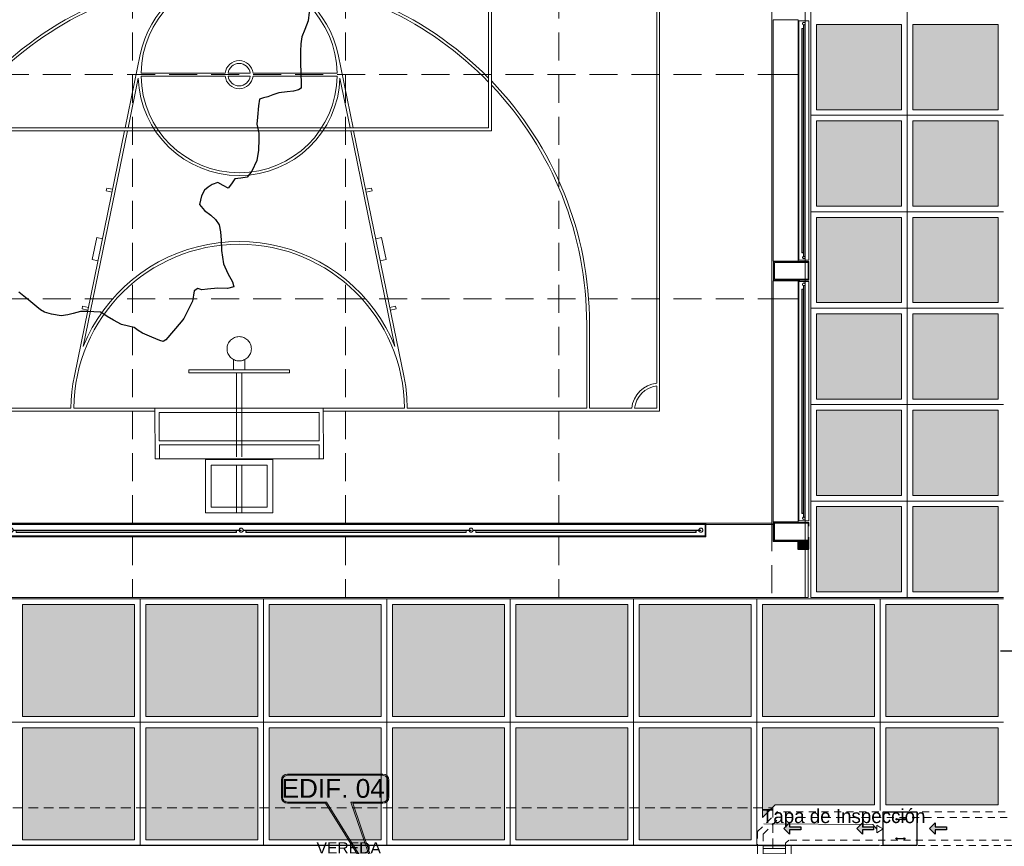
# Model space of a CAD drawing. Header units: millimetres. Extents: x -8931983 to 9630244, y 4 to 18563053.
# Tile 215 of 256: x 349103 to 349120, y 9281988 to 9282003. Entities that reach past the tile are written whole.
import ezdxf

# ---------------------------------------------------------------- set-up
doc = ezdxf.new("R2010")
doc.units = ezdxf.units.MM
for name, pattern in [('01 nivel$0$HIDDEN2', [0.1875, 0.125, -0.0625]), ('DASHED2', [0.375, 0.25, -0.125]), ('HIDDEN', [9.525, 6.35, -3.175])]:
    doc.linetypes.add(name, pattern=pattern)
for name, color, linetype, lineweight in [('.', 7, 'Continuous', 0), ('0_ CUNETAS', 151, 'Continuous', 5), ('0_MUROS 2 BAJOS', 150, 'Continuous', 9), ('0_PROYECCIONES 1', 1, 'DASHED2', 0), ('1.0 def', 7, 'Continuous', 0), ('A-FLOR-HRAL', 7, 'Continuous', 18), ('Basquet', 1, 'Continuous', 5), ('CUNETAS', 5, 'Continuous', 0), ('juntas', 7, 'Continuous', 5), ('LROTULOS', 7, 'Continuous', 5), ('TEXTO AMBIENTES', 7, 'Continuous', 30), ('TRAZO', 2, 'Continuous', 5), ('vereda', 254, 'Continuous', 5), ('Voley', 2, 'Continuous', 5)]:
    doc.layers.add(name, color=color, linetype=linetype, lineweight=lineweight)
for name, color, linetype, lineweight, true_color in [('0_PISOS', 252, 'Continuous', 0, 0x8a8a8a), ('PISO Cemento pulido', 254, 'Continuous', 5, 0xd1d1d1), ('tuberia des. fluvial ftt', 169, 'Continuous', 0, 0x232d53)]:
    doc.layers.add(name, color=color, linetype=linetype, lineweight=lineweight, true_color=true_color)
doc.layers.add('Areas', color=6, linetype='Continuous', plot=False)
doc.layers.add('C-TOPO', color=7, linetype='Continuous')
doc.styles.add('AG FB', font='AGENCYR.TTF', dxfattribs={"height": 0.3})
doc.styles.add('Arial_1', font='arial.ttf', dxfattribs={"height": 0.15})
doc.styles.get("Standard").update_dxf_attribs({"font": 'arial.ttf'})

# ---------------------------------------------------------------- blocks, each defined once
blk = doc.blocks.new('VEREDA EDF 04 PGG')
at = {"layer": 'TEXTO AMBIENTES', "insert": (-8.441, 0.085, 20.549), "char_height": 0.2, "width": 2.3499, "attachment_point": 1, "style": 'Arial_1'}
blk.add_mtext('\\pxqc;VEREDA', dxfattribs=at)
blk = doc.blocks.new('arcos')
at = {"layer": 'Basquet', "linetype": 'HIDDEN', "lineweight": 20, "ltscale": 0.8}
for p, q in [((-10.098, -39.438), (-10.098, -37.638)), ((-10.046, -37.638), (-10.098, -37.638)), ((-10.046, -37.638), (-10.046, -39.438)), ((-9.863, -38.438), (-10.046, -38.438)), ((-11.598, -38.488), (-10.098, -38.488)), ((-10.098, -38.588), (-11.598, -38.588)), ((-10.098, -38.488), (-10.098, -38.588)), ((-10.046, -38.638), (-9.863, -38.638)), ((-10.046, -39.438), (-10.098, -39.438))]:
    blk.add_line(p, q, dxfattribs=at)
for points in [[(-10.733, -40.035), (-11.636, -40.042), (-11.636, -37.042), (-10.732, -37.035)], [(-10.809, -39.962), (-11.311, -39.962), (-11.311, -37.113), (-10.809, -37.113)], [(-12.598, -37.938), (-11.648, -37.938), (-11.648, -39.138), (-12.598, -39.138)], [(-11.748, -39.038), (-12.498, -39.038), (-12.498, -38.038), (-11.748, -38.038)], [(-12.598, -38.488), (-11.748, -38.488), (-11.748, -38.588), (-12.598, -38.588)]]:
    blk.add_lwpolyline(points, close=True, dxfattribs=at)
blk.add_lwpolyline([(-11.636, -39.962), (-11.387, -39.962), (-11.386, -37.114), (-11.636, -37.114)], dxfattribs=at)
for start, end in [(0, 180), (180, 0)]:
    blk.add_arc((-9.671, -38.538), 0.217, start, end, dxfattribs=at)
blk = doc.blocks.new('LINEAS DE COLOR NEGRO')
at = {"layer": 'Voley', "color": 18, "lineweight": 0, "true_color": 0x000000}
for p, q in [((-0.352, -12.3), (-0.352, -31.3)), ((1.648, -20.298), (1.648, -14.3)), ((1.698, -15.6), (1.698, -18.8)), ((6.648, -26.3), (6.648, -17.3)), ((6.698, -17.35), (6.698, -26.25)), ((1.698, -18.85), (1.698, -20.298)), ((2.276, -18.861), (6.648, -19.758)), ((6.648, -19.809), (2.8, -19.02)), ((3.449, -19.102), (3.47, -18.999)), ((3.519, -19.009), (3.47, -18.999)), ((3.497, -19.112), (3.519, -19.009)), ((4.33, -19.282), (4.351, -19.179)), ((4.743, -19.26), (4.351, -19.179)), ((4.722, -19.363), (4.743, -19.26)), ((5.555, -19.533), (5.576, -19.43)), ((5.625, -19.44), (5.576, -19.43)), ((5.604, -19.543), (5.625, -19.44)), ((6.698, -19.768), (8.005, -20.036)), ((7.587, -20.001), (6.698, -19.819)), ((7.623, -21.551), (7.623, -20.05)), ((7.673, -20.05), (7.673, -21.551)), ((7.623, -21.998), (7.623, -21.602)), ((7.673, -21.602), (7.673, -21.998)), ((7.623, -23.55), (7.623, -22.049)), ((7.673, -22.049), (7.673, -23.55)), ((1.648, -29.3), (1.648, -23.298)), ((1.698, -23.298), (1.698, -24.75)), ((8.005, -23.564), (6.698, -23.832)), ((6.698, -23.781), (7.587, -23.599)), ((6.648, -23.842), (2.276, -24.739)), ((2.8, -24.58), (6.648, -23.791)), ((5.604, -24.057), (5.625, -24.16)), ((5.555, -24.067), (5.576, -24.17)), ((5.625, -24.16), (5.576, -24.17)), ((4.33, -24.318), (4.351, -24.421)), ((4.743, -24.34), (4.351, -24.421)), ((4.722, -24.237), (4.743, -24.34)), ((3.449, -24.498), (3.47, -24.601)), ((3.497, -24.488), (3.519, -24.591)), ((3.519, -24.591), (3.47, -24.601)), ((1.698, -24.8), (1.698, -28)), ((15.623, -26.3), (6.648, -26.3)), ((6.698, -26.25), (12.648, -26.25)), ((1.698, -28), (3.198, -28)), ((1.698, -28.05), (1.698, -28.803)), ((3.198, -28.05), (1.698, -28.05)), ((1.698, -28.853), (1.698, -29.25)), ((29.648, -29.3), (1.648, -29.3)), ((1.698, -29.25), (2.095, -29.25)), ((2.145, -29.25), (15.623, -29.25)), ((-0.377, -31.323), (-0.377, -30.126)), ((-0.352, -31.3), (31.648, -31.3))]:
    blk.add_line(p, q, dxfattribs=at)
at = {"layer": 'Voley', "color": 18, "lineweight": 0, "true_color": 0x000000, "flags": 128}
for points in [[(9.379, -21.31), (9.355, -21.229), (9.304, -21.094), (9.241, -20.963), (9.169, -20.837), (9.086, -20.717), (8.994, -20.605), (8.894, -20.501), (8.785, -20.404), (8.669, -20.317), (8.546, -20.24), (8.417, -20.173), (8.284, -20.116), (8.146, -20.07), (8.005, -20.036)], [(8.005, -23.564), (8.146, -23.53), (8.284, -23.484), (8.417, -23.427), (8.546, -23.36), (8.669, -23.283), (8.785, -23.196), (8.894, -23.099), (8.994, -22.995), (9.086, -22.883), (9.169, -22.763), (9.241, -22.638), (9.304, -22.506), (9.355, -22.371), (9.379, -22.29)]]:
    blk.add_lwpolyline(points, dxfattribs=at)
at = {"layer": 'Voley', "color": 18, "lineweight": 0, "true_color": 0x000000}
blk.add_lwpolyline([(1.698, -24.8), (1.892, -24.792), (2.084, -24.772), (2.276, -24.739)], dxfattribs=at)
for centre, radius, start, end in [((3.198, -21.8), 6.2, 4.53, 45.8684), ((3.198, -21.8), 6.25, 314.6021, 45.3979), ((1.673, -21.8), 2.95, 270.4856, 89.5144), ((7.648, -21.8), 1.8, 91.9511, 268.0489), ((7.648, -21.8), 1.75, 90.8185, 269.1815), ((7.648, -21.8), 1.75, 270.8185, 89.1815), ((7.648, -21.8), 0.25, 95.7392, 180), ((7.648, -21.8), 0.2, 97.1808, 180), ((7.648, -21.8), 0.25, 360, 84.2608), ((7.648, -21.8), 0.2, 0, 82.8192), ((7.648, -21.8), 0.25, 180, 264.2608), ((7.648, -21.8), 0.2, 180, 262.8192), ((7.648, -21.8), 0.2, 277.1808, 360), ((7.648, -21.8), 0.25, 275.7392, 360), ((3.198, -21.8), 6.2, 314.1316, 355.47), ((3.198, -21.8), 6.25, 270, 313.9455), ((3.198, -21.8), 6.2, 270, 313.464), ((1.648, -29.3), 0.5, 5.7392, 84.2608), ((1.648, -29.3), 0.45, 6.3794, 83.6206)]:
    blk.add_arc(centre, radius, start, end, dxfattribs=at)
blk = doc.blocks.new('cerco de malla - H_2_0-4363173-PLANTA GENERAL')
at = {"layer": 'Voley', "color": 251, "true_color": 0x636466}
for p, q in [((0, 0.007), (0.033, 0.007)), ((0, 0.007), (0, 0.004)), ((0.034, 0.004), (0, 0.004)), ((0.037, 0.007), (0.038, 0.007)), ((0.038, 0.004), (0.038, 0.009)), ((0.038, 0.009), (0.085, 0.009)), ((0.085, 0.004), (0.038, 0.004)), ((4.015, 0.042), (0.085, 0.042)), ((0.085, 0.009), (0.085, 0.042)), ((4.015, 0.042), (0.085, 0.042)), ((0.085, 0.009), (0.085, 0.004)), ((0.123, 0.009), (0.085, 0.009)), ((0.085, 0.004), (0.123, 0.004)), ((0.088, 0.039), (0.088, 0.01)), ((0.088, 0.015), (0.12, 0.015)), ((0.088, 0.01), (0.088, 0.015)), ((0.12, 0.01), (0.088, 0.01)), ((0.12, 0.015), (0.12, 0.01)), ((3.98, 0.015), (0.12, 0.015)), ((2.031, 0.01), (0.12, 0.01)), ((0.123, 0.004), (0.123, 0.009)), ((0.123, 0.007), (2.031, 0.007)), ((2.031, 0.006), (0.123, 0.006)), ((2.031, 0.004), (0.123, 0.004)), ((2.031, 0.007), (2.031, 0.01)), ((2.031, 0.01), (2.069, 0.01)), ((2.069, 0.007), (2.031, 0.007)), ((2.031, 0.007), (2.031, 0.004)), ((2.031, 0.004), (2.069, 0.004)), ((2.069, 0.01), (2.069, 0.007)), ((3.98, 0.01), (2.069, 0.01)), ((2.069, 0.007), (3.977, 0.007)), ((2.069, 0.004), (2.069, 0.007)), ((3.977, 0.006), (2.069, 0.006)), ((3.977, 0.004), (2.069, 0.004)), ((4.015, 0.009), (3.977, 0.009)), ((3.977, 0.009), (3.977, 0.004)), ((3.977, 0.004), (4.015, 0.004)), ((3.98, 0.015), (4.012, 0.015)), ((3.98, 0.01), (3.98, 0.015)), ((4.012, 0.01), (3.98, 0.01)), ((4.012, 0.01), (4.012, 0.039)), ((4.012, 0.015), (4.012, 0.01)), ((4.015, 0.042), (4.015, 0.009)), ((4.015, 0.009), (4.063, 0.009)), ((4.015, 0.004), (4.015, 0.009)), ((4.063, 0.004), (4.015, 0.004)), ((4.063, 0.009), (4.063, 0.004))]:
    blk.add_line(p, q, dxfattribs=at)
for centre, radius, start, end in [((0, 0.004), 0.0375, 0, 180), ((0, 0.004), 0.0375, 180, 360), ((0, 0.004), 0.0343, 0, 180), ((0, 0.004), 0.0343, 180, 360), ((0.085, 0.039), 0.00317, 0, 90), ((0.091, 0.01), 0.00317, 180, 211.0682), ((4.009, 0.01), 0.00318, 328.9318, 360), ((4.015, 0.039), 0.00317, 90, 180), ((4.1, 0.004), 0.0375, 0, 180), ((4.1, 0.004), 0.0375, 180, 0), ((4.1, 0.004), 0.0343, 360, 180), ((4.1, 0.004), 0.0343, 180, 360)]:
    blk.add_arc(centre, radius, start, end, dxfattribs=at)
for points, knots in [([(0.085, 0.042), (0.085, 0.042), (0.086, 0.042), (0.086, 0.042), (0.087, 0.042), (0.087, 0.042), (0.087, 0.041), (0.087, 0.041), (0.087, 0.041), (0.088, 0.041), (0.088, 0.041), (0.088, 0.04), (0.088, 0.04), (0.088, 0.039), (0.088, 0.039)], [-1, -1, -1, -1, -0.833333, -0.75, -0.666667, -0.625, -0.583333, -0.5, -0.458333, -0.416667, -0.333333, -0.25, -0.166667, 0, 0, 0, 0]), ([(4.012, 0.039), (4.012, 0.039), (4.012, 0.04), (4.012, 0.04), (4.012, 0.041), (4.012, 0.041), (4.013, 0.041), (4.013, 0.041), (4.013, 0.041), (4.013, 0.042), (4.014, 0.042), (4.014, 0.042), (4.014, 0.042), (4.015, 0.042), (4.015, 0.042)], [0, 0, 0, 0, 0.166667, 0.25, 0.333333, 0.416667, 0.458333, 0.5, 0.583333, 0.666667, 0.708333, 0.75, 0.833333, 1, 1, 1, 1])]:
    blk.add_open_spline(points, degree=3, knots=knots, dxfattribs=at)
blk = doc.blocks.new('cerco de malla - H_2_0-V8-PLANTA GENERAL')
at = {"layer": 'Voley', "true_color": 0x636466}
h = blk.add_hatch(dxfattribs=at)
h.set_pattern_fill('FP_16', color=251, style=0, pattern_type=2)
h.set_pattern_definition([(45, (-15.076, -32.279), (-0.05303301, 0.05303301), []), (135, (-15.076, -32.279), (-0.05303301, -0.05303301), [])])
h.paths.add_polyline_path([(0.123, 0.006), (2.031, 0.006), (2.031, 0.007), (0.123, 0.007)])
h.paths.add_polyline_path([(2.069, 0.006), (3.977, 0.006), (3.977, 0.007), (2.069, 0.007)])
at = {"layer": 'Voley', "color": 251, "true_color": 0x636466}
for p, q in [((0, 0.007), (0.033, 0.007)), ((0, 0.007), (0, 0.004)), ((0.034, 0.004), (0, 0.004)), ((0.037, 0.007), (0.038, 0.007)), ((0.038, 0.004), (0.038, 0.009)), ((0.038, 0.009), (0.085, 0.009)), ((0.085, 0.004), (0.038, 0.004)), ((4.015, 0.042), (0.085, 0.042)), ((0.085, 0.009), (0.085, 0.042)), ((4.015, 0.042), (0.085, 0.042)), ((0.085, 0.009), (0.085, 0.004)), ((0.123, 0.009), (0.085, 0.009)), ((0.085, 0.004), (0.123, 0.004)), ((0.088, 0.039), (0.088, 0.01)), ((0.088, 0.015), (0.12, 0.015)), ((0.088, 0.01), (0.088, 0.015)), ((0.12, 0.01), (0.088, 0.01)), ((0.12, 0.015), (0.12, 0.01)), ((3.98, 0.015), (0.12, 0.015)), ((2.031, 0.01), (0.12, 0.01)), ((0.123, 0.004), (0.123, 0.009)), ((0.123, 0.007), (2.031, 0.007)), ((2.031, 0.006), (0.123, 0.006)), ((2.031, 0.004), (0.123, 0.004)), ((2.031, 0.007), (2.031, 0.01)), ((2.031, 0.01), (2.069, 0.01)), ((2.069, 0.007), (2.031, 0.007)), ((2.031, 0.007), (2.031, 0.004)), ((2.031, 0.004), (2.069, 0.004)), ((2.069, 0.01), (2.069, 0.007)), ((3.98, 0.01), (2.069, 0.01)), ((2.069, 0.007), (3.977, 0.007)), ((2.069, 0.004), (2.069, 0.007)), ((3.977, 0.006), (2.069, 0.006)), ((3.977, 0.004), (2.069, 0.004)), ((4.015, 0.009), (3.977, 0.009)), ((3.977, 0.009), (3.977, 0.004)), ((3.977, 0.004), (4.015, 0.004)), ((3.98, 0.015), (4.012, 0.015)), ((3.98, 0.01), (3.98, 0.015)), ((4.012, 0.01), (3.98, 0.01)), ((4.012, 0.01), (4.012, 0.039)), ((4.012, 0.015), (4.012, 0.01)), ((4.015, 0.042), (4.015, 0.009)), ((4.015, 0.009), (4.063, 0.009)), ((4.015, 0.004), (4.015, 0.009)), ((4.063, 0.004), (4.015, 0.004)), ((4.063, 0.009), (4.063, 0.004))]:
    blk.add_line(p, q, dxfattribs=at)
for centre, radius, start, end in [((0, 0.004), 0.0375, 0, 180), ((0, 0.004), 0.0375, 180, 360), ((0, 0.004), 0.0343, 0, 180), ((0, 0.004), 0.0343, 180, 360), ((0.085, 0.039), 0.00317, 0, 90), ((0.091, 0.01), 0.00317, 180, 211.0682), ((4.009, 0.01), 0.00318, 328.9318, 360), ((4.015, 0.039), 0.00317, 90, 180), ((4.1, 0.004), 0.0375, 0, 180), ((4.1, 0.004), 0.0375, 180, 0), ((4.1, 0.004), 0.0343, 360, 180), ((4.1, 0.004), 0.0343, 180, 360)]:
    blk.add_arc(centre, radius, start, end, dxfattribs=at)
for points, knots in [([(0.085, 0.042), (0.085, 0.042), (0.086, 0.042), (0.086, 0.042), (0.087, 0.042), (0.087, 0.042), (0.087, 0.041), (0.087, 0.041), (0.087, 0.041), (0.088, 0.041), (0.088, 0.041), (0.088, 0.04), (0.088, 0.04), (0.088, 0.039), (0.088, 0.039)], [-1, -1, -1, -1, -0.833333, -0.75, -0.666667, -0.625, -0.583333, -0.5, -0.458333, -0.416667, -0.333333, -0.25, -0.166667, 0, 0, 0, 0]), ([(4.012, 0.039), (4.012, 0.039), (4.012, 0.04), (4.012, 0.04), (4.012, 0.041), (4.012, 0.041), (4.013, 0.041), (4.013, 0.041), (4.013, 0.041), (4.013, 0.042), (4.014, 0.042), (4.014, 0.042), (4.014, 0.042), (4.015, 0.042), (4.015, 0.042)], [0, 0, 0, 0, 0.166667, 0.25, 0.333333, 0.416667, 0.458333, 0.5, 0.583333, 0.666667, 0.708333, 0.75, 0.833333, 1, 1, 1, 1])]:
    blk.add_open_spline(points, degree=3, knots=knots, dxfattribs=at)
blk = doc.blocks.new('cerco de malla - H_2_0-V9-PLANTA GENERAL')
at = {"layer": 'Voley', "color": 251, "true_color": 0x636466}
for p, q in [((0, 0.007), (0.033, 0.007)), ((0, 0.007), (0, 0.004)), ((0.034, 0.004), (0, 0.004)), ((0.037, 0.007), (0.038, 0.007)), ((0.038, 0.004), (0.038, 0.009)), ((0.038, 0.009), (0.085, 0.009)), ((0.085, 0.004), (0.038, 0.004)), ((4.015, 0.042), (0.085, 0.042)), ((0.085, 0.009), (0.085, 0.042)), ((4.015, 0.042), (0.085, 0.042)), ((0.085, 0.009), (0.085, 0.004)), ((0.123, 0.009), (0.085, 0.009)), ((0.085, 0.004), (0.123, 0.004)), ((0.088, 0.039), (0.088, 0.01)), ((0.088, 0.015), (0.12, 0.015)), ((0.088, 0.01), (0.088, 0.015)), ((0.12, 0.01), (0.088, 0.01)), ((0.12, 0.015), (0.12, 0.01)), ((3.98, 0.015), (0.12, 0.015)), ((2.031, 0.01), (0.12, 0.01)), ((0.123, 0.004), (0.123, 0.009)), ((0.123, 0.007), (2.031, 0.007)), ((2.031, 0.006), (0.123, 0.006)), ((2.031, 0.004), (0.123, 0.004)), ((2.031, 0.007), (2.031, 0.01)), ((2.031, 0.01), (2.069, 0.01)), ((2.069, 0.007), (2.031, 0.007)), ((2.031, 0.007), (2.031, 0.004)), ((2.031, 0.004), (2.069, 0.004)), ((2.069, 0.01), (2.069, 0.007)), ((3.98, 0.01), (2.069, 0.01)), ((2.069, 0.007), (3.977, 0.007)), ((2.069, 0.004), (2.069, 0.007)), ((3.977, 0.006), (2.069, 0.006)), ((3.977, 0.004), (2.069, 0.004)), ((4.015, 0.009), (3.977, 0.009)), ((3.977, 0.009), (3.977, 0.004)), ((3.977, 0.004), (4.015, 0.004)), ((3.98, 0.015), (4.012, 0.015)), ((3.98, 0.01), (3.98, 0.015)), ((4.012, 0.01), (3.98, 0.01)), ((4.012, 0.01), (4.012, 0.039)), ((4.012, 0.015), (4.012, 0.01)), ((4.015, 0.042), (4.015, 0.009)), ((4.015, 0.009), (4.063, 0.009)), ((4.015, 0.004), (4.015, 0.009)), ((4.063, 0.004), (4.015, 0.004)), ((4.063, 0.009), (4.063, 0.004))]:
    blk.add_line(p, q, dxfattribs=at)
for centre, radius, start, end in [((0, 0.004), 0.0375, 0, 180), ((0, 0.004), 0.0375, 180, 360), ((0, 0.004), 0.0343, 0, 180), ((0, 0.004), 0.0343, 180, 360), ((0.085, 0.039), 0.00317, 0, 90), ((0.091, 0.01), 0.00317, 180, 211.0682), ((4.009, 0.01), 0.00318, 328.9318, 360), ((4.015, 0.039), 0.00317, 90, 180), ((4.1, 0.004), 0.0375, 0, 180), ((4.1, 0.004), 0.0375, 180, 0), ((4.1, 0.004), 0.0343, 360, 180), ((4.1, 0.004), 0.0343, 180, 360)]:
    blk.add_arc(centre, radius, start, end, dxfattribs=at)
for points, knots in [([(0.085, 0.042), (0.085, 0.042), (0.086, 0.042), (0.086, 0.042), (0.087, 0.042), (0.087, 0.042), (0.087, 0.041), (0.087, 0.041), (0.087, 0.041), (0.088, 0.041), (0.088, 0.041), (0.088, 0.04), (0.088, 0.04), (0.088, 0.039), (0.088, 0.039)], [-1, -1, -1, -1, -0.833333, -0.75, -0.666667, -0.625, -0.583333, -0.5, -0.458333, -0.416667, -0.333333, -0.25, -0.166667, 0, 0, 0, 0]), ([(4.012, 0.039), (4.012, 0.039), (4.012, 0.04), (4.012, 0.04), (4.012, 0.041), (4.012, 0.041), (4.013, 0.041), (4.013, 0.041), (4.013, 0.041), (4.013, 0.042), (4.014, 0.042), (4.014, 0.042), (4.014, 0.042), (4.015, 0.042), (4.015, 0.042)], [0, 0, 0, 0, 0.166667, 0.25, 0.333333, 0.416667, 0.458333, 0.5, 0.583333, 0.666667, 0.708333, 0.75, 0.833333, 1, 1, 1, 1])]:
    blk.add_open_spline(points, degree=3, knots=knots, dxfattribs=at)
blk = doc.blocks.new('cerco de malla - h_2_435-4214715-PLANTA GENERAL')
at = {"layer": 'Voley', "color": 251, "true_color": 0x636466}
for p, q in [((0, 0.007), (0.021, 0.007)), ((0, 0.007), (0, 0.004)), ((0.022, 0.004), (0, 0.004)), ((0.025, 0.004), (0.025, 0.009)), ((0.025, 0.009), (0.085, 0.009)), ((0.085, 0.004), (0.025, 0.004)), ((4.085, 0.042), (0.085, 0.042)), ((4.085, 0.042), (0.085, 0.042)), ((0.085, 0.009), (0.085, 0.042)), ((0.085, 0.009), (0.085, 0.004)), ((0.123, 0.009), (0.085, 0.009)), ((0.085, 0.004), (0.123, 0.004)), ((0.088, 0.039), (0.088, 0.01)), ((0.088, 0.015), (0.12, 0.015)), ((0.088, 0.01), (0.088, 0.015)), ((0.12, 0.01), (0.088, 0.01)), ((4.05, 0.015), (0.12, 0.015)), ((2.066, 0.01), (0.12, 0.01)), ((0.123, 0.004), (0.123, 0.009)), ((0.123, 0.007), (2.066, 0.007)), ((2.066, 0.006), (0.123, 0.006)), ((2.066, 0.004), (0.123, 0.004)), ((2.066, 0.007), (2.066, 0.01)), ((2.066, 0.01), (2.104, 0.01)), ((2.066, 0.007), (2.066, 0.004)), ((2.066, 0.004), (2.104, 0.004)), ((2.104, 0.01), (2.104, 0.007)), ((4.05, 0.01), (2.104, 0.01)), ((2.104, 0.007), (4.047, 0.007)), ((2.104, 0.004), (2.104, 0.007)), ((4.047, 0.006), (2.104, 0.006)), ((4.047, 0.004), (2.104, 0.004)), ((4.085, 0.009), (4.047, 0.009)), ((4.047, 0.009), (4.047, 0.004)), ((4.047, 0.004), (4.085, 0.004)), ((4.05, 0.015), (4.082, 0.015)), ((4.05, 0.01), (4.05, 0.015)), ((4.082, 0.01), (4.05, 0.01)), ((4.082, 0.01), (4.082, 0.039)), ((4.082, 0.015), (4.082, 0.01)), ((4.085, 0.042), (4.085, 0.009)), ((4.085, 0.009), (4.145, 0.009)), ((4.085, 0.004), (4.085, 0.009)), ((4.145, 0.004), (4.085, 0.004)), ((4.145, 0.009), (4.145, 0.004))]:
    blk.add_line(p, q, dxfattribs=at)
for centre, radius, start, end in [((0, 0.004), 0.025, 0, 180), ((0, 0.004), 0.025, 180, 360), ((0, 0.004), 0.0218, 0, 180), ((0, 0.004), 0.0218, 180, 360), ((0, 0.004), 0.0218, 142.4111, 145.3367), ((0, 0.004), 0.0218, 107.2326, 109.3015), ((0, 0.004), 0.0218, 70.6985, 72.7674), ((0, 0.004), 0.0218, 34.6633, 37.5889), ((0.085, 0.039), 0.00317, 360, 90), ((0.091, 0.01), 0.00317, 180, 211.0682), ((4.079, 0.01), 0.00318, 328.9318, 360), ((4.085, 0.039), 0.00318, 90, 180), ((4.17, 0.004), 0.025, 0, 180), ((4.17, 0.004), 0.025, 180, 0), ((4.17, 0.004), 0.0218, 360, 180), ((4.17, 0.004), 0.0218, 180, 360), ((4.17, 0.004), 0.0218, 142.4111, 145.3367), ((4.17, 0.004), 0.0218, 107.2326, 109.3015), ((4.17, 0.004), 0.0218, 70.6985, 72.7674), ((4.17, 0.004), 0.0218, 34.6633, 37.5889), ((0, 0.004), 0.0218, 214.6633, 217.5889), ((0, 0.004), 0.0218, 250.6985, 252.7674), ((0, 0.004), 0.0218, 287.2326, 289.3015), ((0, 0.004), 0.0218, 322.4111, 325.3367), ((4.17, 0.004), 0.0218, 214.6633, 217.5889), ((4.17, 0.004), 0.0218, 250.6985, 252.7674), ((4.17, 0.004), 0.0218, 287.2326, 289.3015), ((4.17, 0.004), 0.0218, 322.4111, 325.3367)]:
    blk.add_arc(centre, radius, start, end, dxfattribs=at)
for points, knots in [([(0.085, 0.042), (0.085, 0.042), (0.086, 0.042), (0.086, 0.042), (0.087, 0.042), (0.087, 0.042), (0.087, 0.041), (0.087, 0.041), (0.087, 0.041), (0.088, 0.041), (0.088, 0.041), (0.088, 0.04), (0.088, 0.04), (0.088, 0.039), (0.088, 0.039)], [-1, -1, -1, -1, -0.833333, -0.75, -0.666667, -0.625, -0.583333, -0.5, -0.458333, -0.416667, -0.333333, -0.25, -0.166667, 0, 0, 0, 0]), ([(4.082, 0.039), (4.082, 0.039), (4.082, 0.04), (4.082, 0.04), (4.082, 0.041), (4.082, 0.041), (4.083, 0.041), (4.083, 0.041), (4.083, 0.041), (4.083, 0.042), (4.084, 0.042), (4.084, 0.042), (4.084, 0.042), (4.085, 0.042), (4.085, 0.042)], [0, 0, 0, 0, 0.166667, 0.25, 0.333333, 0.416667, 0.458333, 0.5, 0.583333, 0.666667, 0.708333, 0.75, 0.833333, 1, 1, 1, 1])]:
    blk.add_open_spline(points, degree=3, knots=knots, dxfattribs=at)
blk = doc.blocks.new('montante')
at = {"linetype": 'Continuous', "true_color": 0xffffff}
blk.add_hatch(color=7, dxfattribs=at).paths.add_polyline_path([(-0.095, 0.1), (-0.095, -0.1), (0.055, -0.1), (0.055, 0.1)])
at = {"layer": '0_MUROS 2 BAJOS', "lineweight": 30}
blk.add_lwpolyline([(-0.095, 0.1), (-0.095, -0.1), (0.055, -0.1), (0.055, 0.1)], close=True, dxfattribs=at)
at = {"layer": 'tuberia des. fluvial ftt', "color": 6, "lineweight": 30}
for p, q in [((0, 0.07), (0.045, 0.07)), ((0, 0.06), (0.055, 0.06)), ((0.045, 0.07), (0.045, 0.095)), ((0, -0.06), (0.055, -0.06)), ((0, -0.07), (0.045, -0.07)), ((0.045, -0.07), (0.045, -0.095))]:
    blk.add_line(p, q, dxfattribs=at)
at = {"layer": 'tuberia des. fluvial ftt', "color": 4, "lineweight": 30}
blk.add_circle((0, 0), 0.05, dxfattribs=at)
at = {"layer": 'tuberia des. fluvial ftt', "color": 6, "lineweight": 30}
for centre, radius, start, end in [((0, 0), 0.07, 90, 270), ((0, 0), 0.06, 90, 270), ((0.05, 0.095), 0.005, 0, 180), ((0.05, -0.095), 0.005, 180, 0)]:
    blk.add_arc(centre, radius, start, end, dxfattribs=at)
blk = doc.blocks.new('POLIDEPORTIVO')
at = {"layer": '1.0 def', "color": 18, "lineweight": 0, "true_color": 0x000000}
for p, q in [((374627.798, 9249288.871), (374627.348, 9249288.871)), ((374627.348, 9249288.871), (374627.348, 9249284.571)), ((374627.798, 9249284.571), (374627.798, 9249288.871)), ((374627.808, 9249288.856), (374627.808, 9249284.586)), ((374627.988, 9249288.856), (374627.808, 9249288.856)), ((374627.988, 9249284.586), (374627.988, 9249288.856)), ((374627.808, 9249284.586), (374627.988, 9249284.586)), ((374627.348, 9249284.571), (374627.798, 9249284.571)), ((374627.798, 9249284.221), (374627.348, 9249284.221)), ((374627.348, 9249284.221), (374627.348, 9249279.921)), ((374627.798, 9249279.921), (374627.798, 9249284.221)), ((374627.988, 9249284.206), (374627.808, 9249284.206)), ((374627.808, 9249284.206), (374627.808, 9249279.936)), ((374627.988, 9249279.936), (374627.988, 9249284.206)), ((374627.348, 9249279.921), (374627.798, 9249279.921)), ((374627.348, 9249279.571), (374627.348, 9249279.871)), ((374627.808, 9249279.936), (374627.988, 9249279.936)), ((374627.973, 9249279.571), (374627.348, 9249279.571)), ((374627.973, 9249278.571), (374627.973, 9249279.571)), ((374604.623, 9249278.571), (374627.973, 9249278.571))]:
    blk.add_line(p, q, dxfattribs=at)
at = {"layer": '1.0 def', "color": 251, "lineweight": 0, "true_color": 0x636466}
for p, q in [((374627.988, 9249284.561), (374627.358, 9249284.561)), ((374627.358, 9249284.561), (374627.358, 9249284.231)), ((374627.373, 9249284.546), (374627.973, 9249284.546)), ((374627.373, 9249284.246), (374627.373, 9249284.546)), ((374627.973, 9249284.546), (374627.973, 9249284.246)), ((374627.988, 9249284.231), (374627.988, 9249284.561)), ((374627.358, 9249284.231), (374627.988, 9249284.231)), ((374627.973, 9249284.246), (374627.373, 9249284.246)), ((374627.808, 9249284.206), (374627.808, 9249284.221)), ((374627.808, 9249284.221), (374627.823, 9249284.221)), ((374627.823, 9249284.221), (374627.823, 9249284.206)), ((374609.57, 9249279.886), (374626.151, 9249279.886)), ((374626.136, 9249279.871), (374609.585, 9249279.871)), ((374626.136, 9249279.671), (374626.136, 9249279.871)), ((374626.151, 9249279.886), (374626.151, 9249279.656)), ((374627.358, 9249279.911), (374627.358, 9249279.581)), ((374627.988, 9249279.911), (374627.358, 9249279.911)), ((374627.373, 9249279.596), (374627.373, 9249279.896)), ((374627.373, 9249279.896), (374627.973, 9249279.896)), ((374627.973, 9249279.896), (374627.973, 9249279.596)), ((374627.988, 9249279.845), (374627.988, 9249279.911)), ((374609.585, 9249279.671), (374626.136, 9249279.671)), ((374626.151, 9249279.656), (374609.57, 9249279.656)), ((374627.358, 9249279.581), (374627.988, 9249279.581)), ((374627.973, 9249279.596), (374627.373, 9249279.596)), ((374627.988, 9249279.581), (374627.988, 9249279.648))]:
    blk.add_line(p, q, dxfattribs=at)
at = {"layer": 'juntas', "linetype": 'DASHED2', "lineweight": 0, "ltscale": 2}
for p, q in [((374615.925, 9249311.896), (374615.925, 9249279.896)), ((374619.725, 9249311.896), (374619.725, 9249279.896)), ((374623.525, 9249311.896), (374623.525, 9249279.896)), ((374627.325, 9249311.896), (374627.325, 9249279.896)), ((374608.325, 9249287.896), (374627.325, 9249287.896)), ((374627.325, 9249287.896), (374627.8, 9249287.896)), ((374608.325, 9249283.896), (374627.325, 9249283.896)), ((374627.325, 9249283.896), (374627.8, 9249283.896)), ((374626.163, 9249279.896), (374627.325, 9249279.896)), ((374627.325, 9249279.896), (374627.325, 9249278.571)), ((374627.325, 9249279.896), (374627.35, 9249279.896)), ((374615.925, 9249279.646), (374615.925, 9249278.571)), ((374619.725, 9249279.646), (374619.725, 9249278.571)), ((374623.525, 9249279.646), (374623.525, 9249278.571))]:
    blk.add_line(p, q, dxfattribs=at)
at = {"layer": 'vereda', "color": 18, "true_color": 0x000000}
for points in [[(374620.605, 9249283.048), (374620.529, 9249283.219), (374620.443, 9249283.385), (374620.347, 9249283.546), (374620.24, 9249283.7), (374620.125, 9249283.847), (374620, 9249283.987), (374619.867, 9249284.119), (374619.726, 9249284.242), (374619.578, 9249284.356), (374619.422, 9249284.46), (374619.261, 9249284.555), (374619.094, 9249284.64), (374618.922, 9249284.713), (374618.746, 9249284.776), (374618.566, 9249284.828), (374618.383, 9249284.869), (374618.198, 9249284.898), (374618.012, 9249284.915), (374617.825, 9249284.921), (374617.637, 9249284.915), (374617.451, 9249284.898), (374617.266, 9249284.869), (374617.083, 9249284.828), (374616.904, 9249284.776), (374616.727, 9249284.713), (374616.555, 9249284.64), (374616.388, 9249284.555), (374616.227, 9249284.46), (374616.072, 9249284.356), (374615.923, 9249284.242), (374615.782, 9249284.119), (374615.649, 9249283.987), (374615.524, 9249283.847), (374615.409, 9249283.7), (374615.303, 9249283.546), (374615.206, 9249283.385), (374615.12, 9249283.219), (374615.044, 9249283.048)], [(374614.886, 9249282.524), (374614.86, 9249282.381), (374614.841, 9249282.237), (374614.829, 9249282.092), (374614.825, 9249281.946)]]:
    blk.add_lwpolyline(points, dxfattribs=at)
at = {"rotation": 90}
for name, p in [('LINEAS DE COLOR NEGRO', (374596.025, 9249280.248)), ('arcos', (374579.288, 9249292.678))]:
    blk.add_blockref(name, p, dxfattribs=at)
at = {"layer": '0_ CUNETAS', "color": 251, "lineweight": 0, "true_color": 0x636466, "rotation": 89.99999999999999}
blk.add_blockref('montante', (374627.888, 9249279.526), dxfattribs=at)
at = {"layer": 'A-FLOR-HRAL', "color": 253, "lineweight": 18, "true_color": 0xaaaaaa}
for name, p, rotation in [('cerco de malla - h_2_435-4214715-PLANTA GENERAL', (374627.902, 9249284.636), 90), ('cerco de malla - h_2_435-4214715-PLANTA GENERAL', (374627.902, 9249279.986), 90), ('cerco de malla - H_2_0-V9-PLANTA GENERAL', (374617.861, 9249279.775), 180), ('cerco de malla - H_2_0-V8-PLANTA GENERAL', (374621.961, 9249279.775), 180), ('cerco de malla - H_2_0-4363173-PLANTA GENERAL', (374626.061, 9249279.775), 180)]:
    blk.add_blockref(name, p, dxfattribs=dict(at, rotation=rotation))
blk = doc.blocks.new('topooooo')
at = {"layer": 'C-TOPO', "color": 31, "linetype": 'Continuous', "lineweight": 25, "elevation": 1.618, "flags": 128}
blk.add_lwpolyline([(-162.213, -168.18), (-162.125, -168.314), (-162.07, -168.469), (-162.028, -168.601), (-161.961, -168.711), (-161.884, -168.814), (-161.77, -168.951), (-161.613, -169.134), (-161.528, -169.232), (-161.488, -169.276), (-161.455, -169.314), (-161.474, -169.368), (-161.528, -169.446), (-161.608, -169.526), (-161.708, -169.634), (-161.769, -169.731), (-161.815, -169.814), (-161.865, -169.877), (-161.901, -169.941), (-161.843, -170.043), (-161.729, -170.212), (-161.654, -170.314), (-161.591, -170.364), (-161.528, -170.414), (-161.456, -170.498), (-161.337, -170.654), (-161.243, -170.814), (-161.187, -171.017), (-161.186, -171.156), (-161.261, -171.237), (-161.337, -171.314), (-161.327, -171.422), (-161.324, -171.518), (-161.422, -171.54), (-161.528, -171.557), (-161.581, -171.652), (-161.609, -171.733), (-161.626, -171.814), (-161.602, -171.928), (-161.528, -172.071), (-161.394, -172.094), (-161.256, -172.086), (-161.139, -172.096), (-161.028, -172.124), (-160.932, -172.204), (-160.827, -172.314), (-160.707, -172.45), (-160.528, -172.613), (-160.358, -172.699), (-160.198, -172.758), (-160.123, -172.814), (-160.194, -172.907), (-160.33, -173.012), (-160.456, -173.143), (-160.528, -173.219), (-160.599, -173.243), (-160.623, -173.314), (-160.582, -173.383), (-160.528, -173.481), (-160.484, -173.661), (-160.452, -173.814), (-160.452, -173.89), (-160.452, -174.103), (-160.452, -174.314), (-160.473, -174.369), (-160.528, -174.39), (-160.677, -174.437), (-160.853, -174.489), (-160.941, -174.495), (-161.028, -174.504), (-161.122, -174.549), (-161.238, -174.604), (-161.399, -174.64), (-161.528, -174.661), (-161.598, -174.666), (-161.666, -174.676), (-161.763, -174.743), (-161.854, -174.814), (-161.901, -174.854), (-161.947, -174.895), (-161.987, -174.948), (-162.028, -175.005), (-162.084, -175.083), (-162.166, -175.176), (-162.316, -175.259), (-162.436, -175.314), (-162.516, -175.326), (-162.6, -175.326), (-162.789, -175.326), (-163.016, -175.326)], dxfattribs=at)
blk = doc.blocks.new('dsfd')
at = {"layer": '.', "true_color": 0xffffff, "transparency": 33554687}
h = blk.add_hatch(color=7, dxfattribs=at)
h.dxf.hatch_style = 1
h.paths.add_polyline_path([(333301.046, 9094259.161, 0.414214), (333300.842, 9094259.365), (333299.478, 9094259.365), (333300.764, 9094263.123), (333298.432, 9094259.365), (333296.766, 9094259.365, 0.414214), (333296.562, 9094259.161), (333296.562, 9094258.428, 0.414214), (333296.766, 9094258.224), (333300.842, 9094258.224, 0.414214), (333301.046, 9094258.428)])
at = {"layer": 'TRAZO', "color": 242, "true_color": 0xcd2027}
for p, q in [((333298.399, 9094259.416), (333296.766, 9094259.416)), ((333300.842, 9094259.416), (333299.554, 9094259.416)), ((333296.511, 9094259.161), (333296.511, 9094258.428)), ((333301.097, 9094258.428), (333301.097, 9094259.161)), ((333296.766, 9094258.224), (333300.842, 9094258.224)), ((333296.766, 9094258.173), (333300.842, 9094258.173))]:
    blk.add_line(p, q, dxfattribs=at)
for points in [[(333299.554, 9094259.416), (333300.941, 9094263.493), (333298.399, 9094259.416)], [(333300.842, 9094259.365), (333299.478, 9094259.365), (333300.764, 9094263.123), (333298.432, 9094259.365), (333296.766, 9094259.365)]]:
    blk.add_lwpolyline(points, dxfattribs=at)
for points in [[(333296.766, 9094259.365, 0.414214), (333296.562, 9094259.161), (333296.562, 9094258.428, 0.414214), (333296.766, 9094258.224)], [(333300.842, 9094258.224, 0.414214), (333301.046, 9094258.428), (333301.046, 9094259.161, 0.414214), (333300.842, 9094259.365)]]:
    blk.add_lwpolyline(points, format="xyb", dxfattribs=at)
for centre, start, end in [((333296.766, 9094259.161), 90, 180), ((333300.842, 9094259.161), 0, 90), ((333296.766, 9094258.428), 180, 270), ((333300.842, 9094258.428), 270, 0)]:
    blk.add_arc(centre, 0.255, start, end, dxfattribs=at)
blk = doc.blocks.new('*U3856')
at = {"layer": '.', "lineweight": 30}
h = blk.add_hatch(color=1, dxfattribs=at)
h.dxf.hatch_style = 1
h.paths.add_polyline_path([(-0.025, -0.05), (-0.1, -0.05), (0, -0.15), (0.1, -0.05), (0.025, -0.05), (0.025, 0.15), (-0.025, 0.15)])
at = {"layer": '0_ CUNETAS', "color": 1, "lineweight": 30}
blk.add_lwpolyline([(-0.1, -0.05), (-0.025, -0.05), (-0.025, 0.15), (0.025, 0.15), (0.025, -0.05), (0.1, -0.05), (0, -0.15)], close=True, dxfattribs=at)
blk = doc.blocks.new('*U3809')
at = {"layer": '0_ CUNETAS', "color": 0, "linetype": 'ByBlock', "lineweight": -2, "transparency": 16777216}
for p in [(0, 2.6), (0, 1.3), (0, 0)]:
    blk.add_blockref('*U3856', p, dxfattribs=at)
blk = doc.blocks.new('TAPA INSPECCION')
at = {"color": 5, "lineweight": 30}
for p, q in [((0.241, -0.13, 206.75), (0.378, -0.13, 206.75)), ((0.241, -0.474, 206.75), (0.378, -0.474, 206.75))]:
    blk.add_line(p, q, dxfattribs=at)
blk.add_lwpolyline([(0, 0), (0.6, 0), (0.6, -0.6), (0, -0.6)], close=True, dxfattribs=at)
for centre in [(0.241, -0.13, 206.75), (0.378, -0.13, 206.75), (0.241, -0.474, 206.75), (0.378, -0.474, 206.75)]:
    blk.add_circle(centre, 0.0116, dxfattribs=at)
blk = doc.blocks.new('red drenaje')
at = {"layer": '0_ CUNETAS', "lineweight": 0}
h = blk.add_hatch(dxfattribs=at)
h.set_pattern_fill('ANSI32', color=256, scale=0.015, angle=135)
h.set_pattern_definition([(180, (7.20997, 111.0331), (0, -0.142875), []), (180, (7.16235, 111.08073), (0, -0.142875), [])])
h.paths.add_polyline_path([(-34.72, 70.028), (-35.12, 70.028), (-35.12, 32.391), (-34.72, 32.557)])
at = {"layer": '0_ CUNETAS', "linetype": '01 nivel$0$HIDDEN2', "lineweight": 0}
for p, q in [((-35.22, 70.277), (-34.869, 70.628)), ((-30.805, 70.628), (-34.869, 70.628)), ((-35.12, 70.235), (-34.827, 70.528)), ((-30.764, 70.528), (-34.827, 70.528)), ((-35.22, 70.277), (-35.22, 70.028)), ((-35.12, 70.235), (-35.12, 70.028)), ((-34.72, 70.07), (-34.661, 70.128)), ((-30.693, 70.128), (-34.661, 70.128)), ((-34.72, 70.07), (-34.72, 70.028)), ((-30.652, 70.028), (-34.62, 70.028))]:
    blk.add_line(p, q, dxfattribs=at)
at = {"layer": '0_ CUNETAS', "lineweight": 0}
for p, q in [((-35.22, 70.028), (-35.22, 32.35)), ((-35.12, 70.028), (-35.12, 32.391)), ((-34.72, 70.028), (-34.72, 32.557)), ((-34.62, 70.028), (-34.62, 32.598))]:
    blk.add_line(p, q, dxfattribs=at)
blk.add_lwpolyline([(-35.12, 70.028), (-34.72, 70.028), (-34.72, 32.557), (-35.12, 32.391), (-35.12, 70.028)], dxfattribs=at)
at = {"layer": 'LROTULOS', "color": 1}
for q in [(-35.107, 70.414), (-33.093, 70.324)]:
    blk.add_line((-33.165, 70.402), q, dxfattribs=at)
blk.add_lwpolyline([(-33.094, 70.39), (-33.037, 70.359), (-32.98, 70.328), (-33.092, 70.258)], close=True, dxfattribs=at)
at = {"color": 1, "lineweight": 0}
blk.add_blockref('TAPA INSPECCION', (-32.98, 70.628), dxfattribs=at)
at = {"layer": '0_ CUNETAS', "lineweight": 0, "rotation": 270.0000000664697}
blk.add_blockref('*U3809', (-34.599, 70.335, -9.535), dxfattribs=at)
at = {"layer": 'LROTULOS', "lineweight": 25, "style": 'AG FB'}
blk.add_text('Tapa de Inspección', height=0.25, dxfattribs=at).set_placement((-35.142, 70.43))
blk = doc.blocks.new('bloque pg edf 04')
at = {"layer": '0_PROYECCIONES 1', "ltscale": 0.7, "elevation": 20.549}
blk.add_lwpolyline([(-12.33, 36.63), (1.5, 36.63), (1.5, -1.5), (-12.33, -1.5)], close=True, dxfattribs=at)

msp = doc.modelspace()

# ---------------------------------------------------------------- hatches: boundary and pattern name
at = {"layer": 'PISO Cemento pulido', "true_color": 0xdfe0e1, "transparency": 33554610}
for points in [[(349118.38467, 9282002.67455), (349116.86467, 9282002.67455), (349116.86467, 9282001.15455), (349118.38467, 9282001.15455)], [(349120.10467, 9282002.67455), (349118.58467, 9282002.67455), (349118.58467, 9282001.15455), (349120.10467, 9282001.15455)], [(349118.38467, 9282000.95455), (349116.86467, 9282000.95455), (349116.86467, 9281999.43455), (349118.38467, 9281999.43455)], [(349120.10467, 9282000.95455), (349118.58467, 9282000.95455), (349118.58467, 9281999.43455), (349120.10467, 9281999.43455)], [(349118.38467, 9281999.23455), (349116.86467, 9281999.23455), (349116.86467, 9281997.71455), (349118.38467, 9281997.71455)], [(349120.10467, 9281999.23455), (349118.58467, 9281999.23455), (349118.58467, 9281997.71455), (349120.10467, 9281997.71455)], [(349118.38467, 9281997.51455), (349116.86467, 9281997.51455), (349116.86467, 9281995.99455), (349118.38467, 9281995.99455)], [(349120.10467, 9281997.51455), (349118.58467, 9281997.51455), (349118.58467, 9281995.99455), (349120.10467, 9281995.99455)], [(349118.38467, 9281995.79455), (349116.86467, 9281995.79455), (349116.86467, 9281994.27455), (349118.38467, 9281994.27455)], [(349120.10467, 9281995.79455), (349118.58467, 9281995.79455), (349118.58467, 9281994.27455), (349120.10467, 9281994.27455)], [(349118.38467, 9281994.07455), (349116.86467, 9281994.07455), (349116.86467, 9281992.55455), (349118.38467, 9281992.55455)], [(349120.10467, 9281994.07455), (349118.58467, 9281994.07455), (349118.58467, 9281992.55455), (349120.10467, 9281992.55455)], [(349102.70467, 9281990.32958), (349102.70467, 9281992.32963), (349104.70467, 9281992.32957), (349104.70467, 9281990.32952)], [(349104.90467, 9281990.32958), (349104.90467, 9281992.32963), (349106.90467, 9281992.32957), (349106.90467, 9281990.32952)], [(349107.10467, 9281990.32958), (349107.10467, 9281992.32963), (349109.10467, 9281992.32957), (349109.10467, 9281990.32952)], [(349109.30467, 9281990.32958), (349109.30467, 9281992.32963), (349111.30467, 9281992.32957), (349111.30467, 9281990.32952)], [(349111.50467, 9281990.32958), (349111.50467, 9281992.32963), (349113.50467, 9281992.32957), (349113.50467, 9281990.32952)], [(349113.70467, 9281990.32958), (349113.70467, 9281992.32963), (349115.70467, 9281992.32957), (349115.70467, 9281990.32952)], [(349115.90467, 9281990.32963), (349115.90467, 9281992.32968), (349117.90467, 9281992.32963), (349117.90467, 9281990.32957)], [(349118.10467, 9281990.32968), (349118.10467, 9281992.32974), (349120.10467, 9281992.32968), (349120.10467, 9281990.32962)], [(349102.70467, 9281988.12952), (349102.70466, 9281990.12958), (349104.70466, 9281990.12952), (349104.70467, 9281988.12946)], [(349104.90467, 9281988.12952), (349104.90466, 9281990.12958), (349106.90466, 9281990.12952), (349106.90467, 9281988.12946)], [(349107.10467, 9281988.12952), (349107.10466, 9281990.12958), (349109.10466, 9281990.12952), (349109.10467, 9281988.12946)], [(349109.30467, 9281988.12952), (349109.30466, 9281990.12958), (349111.30466, 9281990.12952), (349111.30467, 9281988.12946)], [(349111.50467, 9281988.12952), (349111.50466, 9281990.12958), (349113.50466, 9281990.12952), (349113.50467, 9281988.12946)], [(349113.70467, 9281988.12952), (349113.70466, 9281990.12958), (349115.70466, 9281990.12952), (349115.70467, 9281988.12946)], [(349115.90467, 9281988.5298), (349115.90466, 9281990.12963), (349117.90466, 9281990.12958), (349117.90467, 9281988.75449), (349116.12936, 9281988.75449)], [(349118.10465, 9281988.75452), (349118.10466, 9281990.12968), (349120.10466, 9281990.12962), (349120.10465, 9281988.75446)]]:
    msp.add_hatch(color=254, dxfattribs=at).paths.add_polyline_path(points)

# ---------------------------------------------------------------- linework, layer by layer
at = {"color": 1, "lineweight": 30}
msp.add_line((349120.52967, 9281991.49442), (349120.14694, 9281991.49442), dxfattribs=at)
at = {"color": 252, "true_color": 0x939598}
msp.add_line((349117.98967, 9281988.02949), (349097.83467, 9281988.02949), dxfattribs=at)
at = {"layer": '0_PISOS'}
for p, q in [((349120.20467, 9281992.42954), (349092.71462, 9281992.42972, -4.39855)), ((349104.80467, 9281992.4296, 0), (349104.80466, 9281990.22955, 0)), ((349107.00467, 9281992.4296, 0), (349107.00466, 9281990.22955, 0)), ((349109.20467, 9281992.4296, 0), (349109.20466, 9281990.22955, 0)), ((349111.40467, 9281992.4296, 0), (349111.40466, 9281990.22955, 0)), ((349113.60467, 9281992.4296, 0), (349113.60466, 9281990.22955, 0)), ((349115.80467, 9281992.4296, 0), (349115.80466, 9281990.22955, 0)), ((349118.00467, 9281992.42965, 0), (349118.00466, 9281990.2296, 0)), ((349120.20466, 9281990.22948), (349092.71462, 9281990.22951, -4.39859)), ((349104.80466, 9281990.22955, 0), (349104.80466, 9281988.02949, 0)), ((349109.20466, 9281990.22955, 0), (349109.20466, 9281988.02949, 0)), ((349113.60466, 9281990.22955, 0), (349113.60466, 9281988.02949, 0)), ((349115.80466, 9281990.22955, 0), (349115.80466, 9281988.02949, 0)), ((349115.90467, 9281988.5298, 0), (349115.90466, 9281990.12963, 0)), ((349115.90466, 9281990.12963, 0), (349117.90466, 9281990.12958, 0)), ((349117.90466, 9281990.12958, 0), (349117.90467, 9281988.75449, 0)), ((349115.90467, 9281988.5298, 0), (349116.12936, 9281988.75449, 0)), ((349117.90467, 9281988.75449, 0), (349116.12936, 9281988.75449, 0))]:
    msp.add_line(p, q, dxfattribs=at)
for points, elevation in [([(349116.86467, 9282001.15455), (349116.86467, 9282002.67455), (349118.38467, 9282002.67455), (349118.38467, 9282001.15455)], -308.22956), ([(349118.58467, 9282001.15455), (349118.58467, 9282002.67455), (349120.10467, 9282002.67455), (349120.10467, 9282001.15455)], -308.22956), ([(349116.86467, 9281999.43455), (349116.86467, 9282000.95455), (349118.38467, 9282000.95455), (349118.38467, 9281999.43455)], -328.7782), ([(349118.58467, 9281999.43455), (349118.58467, 9282000.95455), (349120.10467, 9282000.95455), (349120.10467, 9281999.43455)], -328.7782), ([(349116.86467, 9281997.71455), (349116.86467, 9281999.23455), (349118.38467, 9281999.23455), (349118.38467, 9281997.71455)], -349.32684), ([(349118.58467, 9281997.71455), (349118.58467, 9281999.23455), (349120.10467, 9281999.23455), (349120.10467, 9281997.71455)], -349.32684), ([(349116.86467, 9281995.99455), (349116.86467, 9281997.51455), (349118.38467, 9281997.51455), (349118.38467, 9281995.99455)], -369.87548), ([(349118.58467, 9281995.99455), (349118.58467, 9281997.51455), (349120.10467, 9281997.51455), (349120.10467, 9281995.99455)], -369.87548), ([(349116.86467, 9281994.27455), (349116.86467, 9281995.79455), (349118.38467, 9281995.79455), (349118.38467, 9281994.27455)], -390.42411), ([(349118.58467, 9281994.27455), (349118.58467, 9281995.79455), (349120.10467, 9281995.79455), (349120.10467, 9281994.27455)], -390.42411), ([(349116.86467, 9281992.55455), (349116.86467, 9281994.07455), (349118.38467, 9281994.07455), (349118.38467, 9281992.55455)], -410.97275), ([(349118.58467, 9281992.55455), (349118.58467, 9281994.07455), (349120.10467, 9281994.07455), (349120.10467, 9281992.55455)], -410.97275), ([(349102.70467, 9281990.32958), (349102.70467, 9281992.32963), (349104.70467, 9281992.32957), (349104.70467, 9281990.32952)], 0), ([(349104.90467, 9281990.32958), (349104.90467, 9281992.32963), (349106.90467, 9281992.32957), (349106.90467, 9281990.32952)], 0), ([(349107.10467, 9281990.32958), (349107.10467, 9281992.32963), (349109.10467, 9281992.32957), (349109.10467, 9281990.32952)], 0), ([(349109.30467, 9281990.32958), (349109.30467, 9281992.32963), (349111.30467, 9281992.32957), (349111.30467, 9281990.32952)], 0), ([(349111.50467, 9281990.32958), (349111.50467, 9281992.32963), (349113.50467, 9281992.32957), (349113.50467, 9281990.32952)], 0), ([(349113.70467, 9281990.32958), (349113.70467, 9281992.32963), (349115.70467, 9281992.32957), (349115.70467, 9281990.32952)], 0), ([(349115.90467, 9281990.32963), (349115.90467, 9281992.32968), (349117.90467, 9281992.32963), (349117.90467, 9281990.32957)], 0), ([(349102.70467, 9281988.12952), (349102.70466, 9281990.12958), (349104.70466, 9281990.12952), (349104.70467, 9281988.12946)], 0), ([(349104.90467, 9281988.12952), (349104.90466, 9281990.12958), (349106.90466, 9281990.12952), (349106.90467, 9281988.12946)], 0), ([(349107.10467, 9281988.12952), (349107.10466, 9281990.12958), (349109.10466, 9281990.12952), (349109.10467, 9281988.12946)], 0), ([(349109.30467, 9281988.12952), (349109.30466, 9281990.12958), (349111.30466, 9281990.12952), (349111.30467, 9281988.12946)], 0), ([(349111.50467, 9281988.12952), (349111.50466, 9281990.12958), (349113.50466, 9281990.12952), (349113.50467, 9281988.12946)], 0), ([(349113.70467, 9281988.12952), (349113.70466, 9281990.12958), (349115.70466, 9281990.12952), (349115.70467, 9281988.12946)], 0)]:
    msp.add_lwpolyline(points, close=True, dxfattribs=dict(at, elevation=elevation))
for points in [[(349118.10467, 9281990.32968), (349118.10467, 9281992.32974), (349120.10467, 9281992.32968), (349120.10467, 9281990.32962)], [(349118.10467, 9281988.75452), (349118.10466, 9281990.12968), (349120.10466, 9281990.12962), (349120.10467, 9281988.75446)]]:
    msp.add_lwpolyline(points, close=True, dxfattribs=at)
at = {"layer": '0_PISOS', "elevation": 0}
msp.add_lwpolyline([(349111.40466, 9281990.22955), (349111.40466, 9281988.02949)], dxfattribs=at)
at = {"layer": 'vereda'}
for p, q in [((349116.76467, 9282030.76942), (349116.76467, 9281992.45455)), ((349118.48467, 9282028.57455), (349118.48467, 9281992.45455)), ((349116.66467, 9282027.10455), (349116.66467, 9281992.45455)), ((349116.76467, 9282001.05455), (349120.20467, 9282001.05455)), ((349116.76467, 9281999.33455), (349120.20467, 9281999.33455)), ((349116.76467, 9281997.61455), (349120.20467, 9281997.61455)), ((349116.76467, 9281995.89455), (349120.20467, 9281995.89455)), ((349116.76467, 9281994.17455), (349120.20467, 9281994.17455)), ((349116.76467, 9281992.45455), (349120.20467, 9281992.45455)), ((349107.00466, 9281990.22954), (349107.00466, 9281988.02949)), ((349118.00467, 9281990.2296), (349118.00466, 9281988.65449)), ((349092.71462, 9281988.02949), (349115.78967, 9281988.02949))]:
    msp.add_line(p, q, dxfattribs=at)

# ---------------------------------------------------------------- block references
at = {"color": 240, "lineweight": 30, "true_color": 0xed1f24}
msp.add_blockref('POLIDEPORTIVO', (-25511.25622, 32713.88328, 0), dxfattribs=at)
at = {"extrusion": (-1.0001e-10, -0.025636, 0.999671), "xscale": -0.418244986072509, "yscale": 0.4182449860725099, "zscale": 0.4182449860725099, "rotation": 180}
msp.add_blockref('dsfd', (209707.69122, 13082620.29631, -235859.37958), dxfattribs=at)
at = {"lineweight": 5}
msp.add_blockref('VEREDA EDF 04 PGG', (349115.78967, 9281988.00449), dxfattribs=at)
at = {"layer": 'vereda', "rotation": 320.4010421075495}
msp.add_blockref('topooooo', (349340.00467, 9282029.08654, 261.841), dxfattribs=at)

# ---------------------------------------------------------------- texts
at = {"layer": 'Areas', "color": 7, "insert": (349109.16807, 9281989.21695, 2075.34565), "char_height": 0.334423, "width": 1.8067406, "attachment_point": 3}
msp.add_mtext('EDIF. 04', dxfattribs=at)

# ---------------------------------------------------------------- next in the draw order: block references
at = {"lineweight": 5}
msp.add_blockref('bloque pg edf 04', (349114.58967, 9281952.07449), dxfattribs=at)

# ---------------------------------------------------------------- next in the draw order: linework, layer by layer
at = {"color": 1, "lineweight": 30}
msp.add_line((349116.11467, 9281988.02949), (349115.78967, 9281988.02949), dxfattribs=at)

# ---------------------------------------------------------------- next in the draw order: block references
at = {"layer": 'CUNETAS', "color": 84, "lineweight": 30}
msp.add_blockref('red drenaje', (349151.0347, 9281918.00139), dxfattribs=at)

doc.saveas('drawing.dxf')
